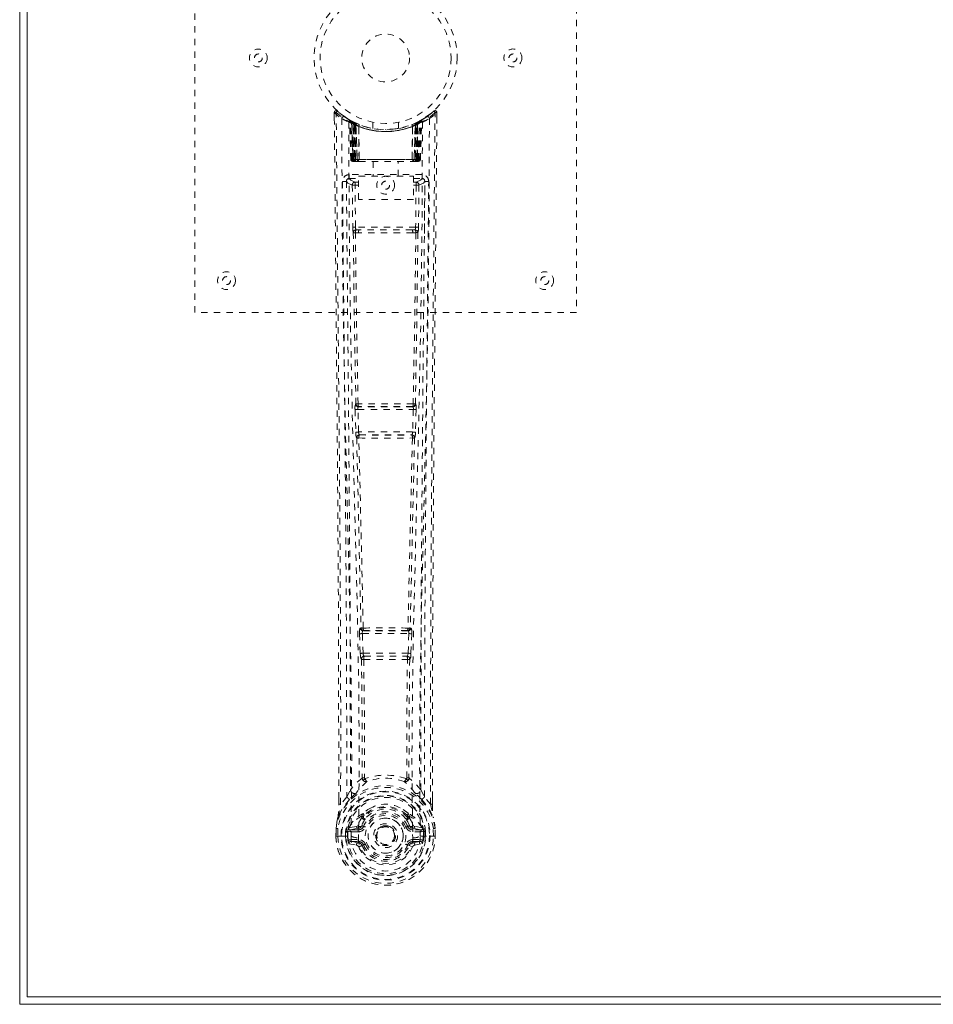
# Model space of a CAD drawing. Header units: inches. Extents: x 8.1 to 79.6, y 20.8 to 50.5.
# Tile 1 of 6: x 8.1 to 22.4, y 20.8 to 36.3. Entities that reach past the tile are written whole.
import ezdxf

# ---------------------------------------------------------------- set-up
doc = ezdxf.new("R2010")
doc.units = ezdxf.units.IN
doc.header["$MEASUREMENT"] = 0
doc.linetypes.add('SLD-Dashed', pattern=[0.075, 0.05, -0.025])
doc.linetypes.add('SLD-Solid', pattern=[0])

msp = doc.modelspace()

# ---------------------------------------------------------------- linework, layer by layer
at = {"color": 7, "linetype": 'SLD-Solid', "lineweight": 15}
for p, q in [((8.085, 20.777), (8.085, 50.527)), ((8.203, 50.409), (8.203, 20.895)), ((8.203, 20.895), (8.203, 50.409)), ((8.203, 20.895), (79.467, 20.895)), ((79.467, 20.895), (8.203, 20.895)), ((79.585, 20.777), (8.085, 20.777))]:
    msp.add_line(p, q, dxfattribs=at)
at = {"color": 7, "linetype": 'SLD-Dashed', "lineweight": 0}
for p, q in [((10.835, 31.652), (10.835, 39.652)), ((16.835, 39.652), (16.835, 31.652)), ((13.028, 34.793), (13.029, 34.709)), ((13.058, 34.794), (13.078, 34.816)), ((13.266, 34.678), (13.253, 34.686)), ((14.417, 34.686), (14.403, 34.678)), ((14.481, 34.728), (14.42, 34.691)), ((14.592, 34.816), (14.49, 34.735)), ((14.642, 34.793), (14.612, 34.794)), ((14.641, 34.708), (14.642, 34.793)), ((13.281, 34.653), (13.267, 34.662)), ((13.289, 34.056), (13.267, 34.662)), ((13.302, 34.056), (13.281, 34.653)), ((13.351, 34.634), (13.284, 34.668)), ((13.3, 34.646), (13.323, 34.052)), ((13.368, 34.607), (13.3, 34.643)), ((13.32, 34.056), (13.3, 34.643)), ((13.327, 34.613), (13.34, 34.639)), ((13.327, 34.613), (13.327, 34.056)), ((13.332, 34.61), (13.327, 34.613)), ((13.332, 34.61), (13.345, 34.636)), ((13.332, 34.056), (13.332, 34.61)), ((13.34, 34.639), (13.345, 34.636)), ((13.341, 34.606), (13.353, 34.633)), ((13.341, 34.056), (13.341, 34.606)), ((13.345, 34.604), (13.357, 34.631)), ((13.345, 34.604), (13.345, 34.056)), ((13.352, 34.633), (13.351, 34.634)), ((13.357, 34.631), (13.353, 34.633)), ((13.359, 34.598), (13.371, 34.624)), ((13.359, 34.598), (13.359, 34.056)), ((13.363, 34.596), (13.375, 34.623)), ((13.363, 34.056), (13.363, 34.596)), ((13.368, 34.607), (13.369, 34.607)), ((13.387, 34.056), (13.368, 34.607)), ((13.369, 34.607), (13.388, 34.056)), ((13.371, 34.624), (13.375, 34.623)), ((13.414, 34.577), (13.412, 34.579)), ((13.417, 34.054), (13.412, 34.579)), ((13.414, 34.577), (13.419, 34.056)), ((13.418, 34.604), (13.415, 34.605)), ((13.635, 34.641), (13.635, 34.544)), ((14.035, 34.544), (14.035, 34.641)), ((14.251, 34.056), (14.256, 34.577)), ((14.255, 34.606), (14.252, 34.604)), ((14.258, 34.579), (14.253, 34.054)), ((14.258, 34.579), (14.256, 34.577)), ((14.281, 34.056), (14.301, 34.607)), ((14.302, 34.607), (14.283, 34.056)), ((14.295, 34.623), (14.307, 34.596)), ((14.299, 34.624), (14.325, 34.637)), ((14.299, 34.624), (14.311, 34.598)), ((14.301, 34.607), (14.302, 34.607)), ((14.37, 34.643), (14.302, 34.607)), ((14.307, 34.596), (14.307, 34.056)), ((14.31, 34.056), (14.311, 34.598)), ((14.317, 34.633), (14.313, 34.631)), ((14.313, 34.631), (14.325, 34.604)), ((14.319, 34.634), (14.317, 34.633)), ((14.317, 34.633), (14.329, 34.606)), ((14.385, 34.668), (14.319, 34.634)), ((14.325, 34.636), (14.33, 34.639)), ((14.325, 34.636), (14.337, 34.61)), ((14.325, 34.056), (14.325, 34.604)), ((14.329, 34.606), (14.329, 34.056)), ((14.33, 34.639), (14.339, 34.643)), ((14.33, 34.639), (14.343, 34.613)), ((14.343, 34.613), (14.337, 34.61)), ((14.337, 34.61), (14.337, 34.056)), ((14.342, 34.056), (14.343, 34.613)), ((14.347, 34.052), (14.37, 34.646)), ((14.35, 34.056), (14.37, 34.643)), ((14.362, 34.637), (14.358, 34.638)), ((14.368, 34.056), (14.389, 34.653)), ((14.381, 34.056), (14.402, 34.662)), ((14.402, 34.662), (14.389, 34.653)), ((13.289, 34.056), (13.302, 34.056)), ((13.32, 34.056), (13.387, 34.056)), ((14.337, 34.056), (13.332, 34.056)), ((13.345, 34.056), (14.325, 34.056)), ((13.359, 34.056), (13.363, 34.056)), ((14.307, 34.056), (13.363, 34.056)), ((13.388, 34.056), (13.387, 34.056)), ((13.417, 34.054), (13.419, 34.056)), ((13.419, 34.056), (14.251, 34.056)), ((14.251, 34.056), (14.253, 34.054)), ((14.283, 34.056), (14.281, 34.056)), ((14.283, 34.056), (14.35, 34.056)), ((14.307, 34.056), (14.31, 34.056)), ((14.368, 34.056), (14.381, 34.056)), ((13.315, 34.028), (13.319, 34.027)), ((13.328, 34.027), (13.333, 34.027)), ((13.332, 34.027), (13.341, 34.027)), ((13.341, 34.027), (13.345, 34.027)), ((13.35, 34.027), (13.417, 34.027)), ((13.419, 34.027), (14.251, 34.027)), ((13.64, 34.027), (13.64, 33.794)), ((14.03, 33.794), (14.03, 34.027)), ((14.253, 34.027), (14.32, 34.027)), ((14.324, 34.027), (14.328, 34.027)), ((14.328, 34.027), (14.338, 34.027)), ((14.337, 34.027), (14.342, 34.027)), ((14.342, 34.027), (14.342, 34.029)), ((14.349, 34.027), (14.349, 34.027)), ((14.351, 34.027), (14.354, 34.027)), ((13.263, 33.818), (13.263, 33.758)), ((14.407, 33.818), (13.263, 33.818)), ((13.263, 33.758), (13.411, 33.758)), ((13.411, 33.794), (14.272, 33.794)), ((13.411, 33.428), (13.411, 33.794)), ((14.272, 33.794), (14.272, 33.428)), ((14.272, 33.758), (14.407, 33.758)), ((14.407, 33.758), (14.407, 33.818)), ((13.221, 33.729), (13.218, 33.712)), ((13.219, 33.72), (13.219, 33.71)), ((13.219, 33.71), (13.219, 33.708)), ((13.219, 33.709), (13.226, 32.895)), ((13.311, 33.655), (13.318, 32.995)), ((13.311, 33.655), (13.355, 33.655)), ((13.355, 33.7), (13.355, 33.655)), ((13.411, 33.7), (13.355, 33.7)), ((13.411, 33.655), (13.355, 33.655)), ((13.362, 32.995), (13.355, 33.655)), ((14.272, 33.7), (14.314, 33.7)), ((14.272, 33.655), (14.314, 33.655)), ((14.314, 33.655), (14.307, 32.995)), ((14.314, 33.7), (14.314, 33.655)), ((14.359, 33.655), (14.352, 32.995)), ((14.444, 32.895), (14.451, 33.709)), ((14.452, 33.712), (14.448, 33.729)), ((14.451, 33.71), (14.451, 33.72)), ((14.451, 33.708), (14.451, 33.71)), ((14.272, 33.428), (13.411, 33.428)), ((14.307, 32.995), (13.362, 32.995)), ((13.36, 32.905), (13.409, 32.904)), ((13.419, 32.951), (13.371, 32.951)), ((14.251, 32.951), (13.419, 32.951)), ((14.298, 32.951), (14.251, 32.951)), ((14.261, 32.904), (14.31, 32.905)), ((16.835, 31.652), (10.835, 31.652)), ((13.368, 30.216), (13.362, 30.214)), ((14.308, 30.214), (14.302, 30.216)), ((13.355, 30.124), (13.366, 29.771)), ((13.4, 30.125), (14.27, 30.125)), ((13.41, 29.773), (13.4, 30.125)), ((13.407, 30.17), (13.413, 30.173)), ((14.263, 30.17), (13.407, 30.17)), ((14.257, 30.173), (14.263, 30.17)), ((14.27, 30.125), (14.259, 29.773)), ((14.315, 30.124), (14.304, 29.771)), ((14.259, 29.773), (13.41, 29.773)), ((13.424, 29.727), (13.424, 29.728)), ((13.424, 29.728), (14.246, 29.728)), ((14.246, 29.728), (14.246, 29.727)), ((13.379, 29.681), (13.38, 29.681)), ((14.29, 29.681), (14.291, 29.681)), ((13.447, 26.695), (13.434, 26.691)), ((13.479, 26.648), (13.492, 26.652)), ((14.191, 26.648), (13.479, 26.648)), ((14.178, 26.652), (14.191, 26.648)), ((14.222, 26.695), (14.235, 26.691)), ((13.424, 26.602), (13.436, 26.293)), ((13.469, 26.603), (14.201, 26.603)), ((13.481, 26.294), (13.469, 26.603)), ((14.201, 26.603), (14.189, 26.294)), ((14.245, 26.602), (14.233, 26.293)), ((13.436, 26.293), (13.439, 26.259)), ((13.455, 26.203), (13.456, 26.202)), ((14.189, 26.294), (13.481, 26.294)), ((13.5, 26.249), (13.499, 26.25)), ((13.499, 26.25), (14.171, 26.25)), ((14.171, 26.25), (14.17, 26.249)), ((14.214, 26.202), (14.215, 26.203)), ((14.233, 26.293), (14.231, 26.259)), ((13.224, 24.037), (13.283, 24.149)), ((14.386, 24.149), (14.446, 24.037)), ((13.098, 23.92), (13.098, 24.009)), ((13.1, 24.01), (13.099, 23.921)), ((13.224, 24.037), (13.128, 23.921)), ((14.542, 23.921), (14.446, 24.037)), ((14.57, 23.921), (14.57, 24.022)), ((14.572, 23.92), (14.572, 24.022)), ((13.463, 23.733), (13.463, 23.711)), ((13.47, 23.761), (13.482, 23.779)), ((13.487, 23.728), (13.487, 23.706)), ((14.183, 23.706), (14.183, 23.728)), ((14.188, 23.779), (14.199, 23.761)), ((14.206, 23.733), (14.207, 23.711)), ((13.055, 23.421), (13.056, 23.538)), ((13.056, 23.542), (13.056, 23.538)), ((13.057, 23.538), (13.056, 23.42)), ((13.085, 23.538), (13.085, 23.422)), ((13.251, 23.541), (13.248, 23.537)), ((13.251, 23.541), (13.261, 23.552)), ((13.377, 23.573), (13.261, 23.552)), ((13.261, 23.552), (13.261, 23.552)), ((13.261, 23.552), (13.262, 23.552)), ((13.277, 23.519), (13.406, 23.544)), ((13.406, 23.544), (13.406, 23.519)), ((13.454, 23.573), (13.461, 23.585)), ((13.461, 23.585), (13.488, 23.573)), ((14.182, 23.573), (14.209, 23.585)), ((14.209, 23.585), (14.216, 23.573)), ((14.264, 23.544), (14.393, 23.519)), ((14.264, 23.544), (14.264, 23.519)), ((14.408, 23.552), (14.293, 23.573)), ((14.408, 23.552), (14.418, 23.541)), ((14.422, 23.537), (14.418, 23.541)), ((14.585, 23.422), (14.584, 23.538)), ((14.613, 23.42), (14.613, 23.538)), ((14.614, 23.538), (14.614, 23.542)), ((14.614, 23.421), (14.614, 23.538)), ((13.055, 23.421), (13.059, 23.421)), ((13.059, 23.421), (13.112, 23.421)), ((13.112, 23.421), (13.135, 23.421)), ((13.135, 23.421), (13.141, 23.421)), ((13.141, 23.421), (13.292, 23.421)), ((13.206, 23.422), (13.207, 23.494)), ((13.206, 23.422), (13.206, 23.422)), ((13.207, 23.494), (13.207, 23.495)), ((13.236, 23.493), (13.236, 23.422)), ((13.241, 23.422), (13.236, 23.422)), ((13.237, 23.494), (13.242, 23.513)), ((13.242, 23.5), (13.241, 23.422)), ((13.242, 23.513), (13.242, 23.5)), ((13.277, 23.519), (13.277, 23.489)), ((13.406, 23.519), (13.277, 23.519)), ((13.406, 23.489), (13.277, 23.489)), ((13.292, 23.421), (13.292, 23.421)), ((13.406, 23.489), (13.406, 23.519)), ((13.678, 23.428), (13.679, 23.443)), ((13.679, 23.419), (13.678, 23.428)), ((14.393, 23.519), (14.264, 23.519)), ((14.264, 23.489), (14.264, 23.519)), ((14.393, 23.489), (14.264, 23.489)), ((14.378, 23.421), (14.529, 23.421)), ((14.393, 23.489), (14.393, 23.519)), ((14.428, 23.513), (14.428, 23.5)), ((14.433, 23.494), (14.428, 23.513)), ((14.428, 23.5), (14.428, 23.422)), ((14.428, 23.422), (14.434, 23.422)), ((14.463, 23.495), (14.433, 23.493)), ((14.434, 23.422), (14.433, 23.493)), ((14.463, 23.495), (14.463, 23.494)), ((14.463, 23.494), (14.463, 23.422)), ((14.529, 23.421), (14.534, 23.421)), ((14.534, 23.421), (14.557, 23.421)), ((14.557, 23.421), (14.61, 23.421)), ((14.61, 23.421), (14.614, 23.421)), ((13.259, 23.301), (13.378, 23.277)), ((13.29, 23.367), (13.29, 23.337)), ((13.29, 23.367), (13.406, 23.367)), ((13.406, 23.316), (13.29, 23.337)), ((13.29, 23.337), (13.406, 23.337)), ((13.406, 23.367), (13.406, 23.337)), ((13.406, 23.316), (13.406, 23.337)), ((13.466, 23.273), (13.462, 23.281)), ((13.488, 23.282), (13.466, 23.273)), ((14.204, 23.273), (14.182, 23.282)), ((14.208, 23.281), (14.204, 23.273)), ((14.258, 23.25), (14.204, 23.273)), ((14.264, 23.367), (14.264, 23.337)), ((14.264, 23.367), (14.38, 23.367)), ((14.38, 23.337), (14.264, 23.316)), ((14.264, 23.316), (14.264, 23.337)), ((14.264, 23.337), (14.38, 23.337)), ((14.292, 23.277), (14.41, 23.301)), ((14.38, 23.337), (14.38, 23.367))]:
    msp.add_line(p, q, dxfattribs=at)
at = {"color": 7, "linetype": 'SLD-Dashed', "lineweight": 0, "flags": 128}
for points in [[(14.639, 34.793), (14.637, 34.801), (14.633, 34.809), (14.628, 34.815), (14.622, 34.82), (14.615, 34.823), (14.607, 34.823), (14.6, 34.821), (14.594, 34.817)], [(13.076, 34.813), (13.069, 34.817), (13.061, 34.82), (13.053, 34.82), (13.045, 34.819), (13.038, 34.815), (13.033, 34.81), (13.03, 34.803), (13.028, 34.796)], [(13.028, 34.793), (13.029, 34.793), (13.03, 34.793), (13.037, 34.794), (13.047, 34.794), (13.052, 34.793), (13.058, 34.794)], [(13.098, 24.009), (13.096, 26.638), (13.078, 29.356), (13.054, 32.074), (13.028, 34.793)], [(13.128, 23.921), (13.129, 24.66), (13.129, 25.44), (13.127, 26.263), (13.123, 27.128), (13.119, 27.925), (13.113, 28.755), (13.112, 28.945), (13.11, 29.138), (13.109, 29.332), (13.107, 29.465), (13.106, 29.595), (13.105, 29.73), (13.104, 29.872), (13.1, 30.325), (13.095, 30.83), (13.09, 31.385), (13.087, 31.736), (13.083, 32.109), (13.079, 32.511), (13.076, 32.887), (13.071, 33.378), (13.067, 33.814), (13.063, 34.195), (13.061, 34.522), (13.058, 34.794)], [(13.147, 34.7), (13.152, 33.109), (13.171, 31.52), (13.201, 29.933), (13.239, 28.351), (13.269, 27.111), (13.292, 25.875), (13.302, 24.645), (13.292, 23.421)], [(13.261, 34.679), (13.268, 34.668), (13.272, 34.654)], [(14.523, 34.7), (14.517, 33.109), (14.499, 31.52), (14.468, 29.933), (14.431, 28.351), (14.401, 27.111), (14.378, 25.875), (14.368, 24.645), (14.378, 23.421)], [(14.542, 23.921), (14.541, 24.735), (14.541, 25.584), (14.544, 26.468), (14.547, 27.27), (14.55, 27.788), (14.554, 28.33), (14.558, 28.896), (14.562, 29.459), (14.566, 29.947), (14.572, 30.594), (14.578, 31.282), (14.585, 32.012), (14.592, 32.688), (14.612, 34.794)], [(14.572, 24.022), (14.574, 26.638), (14.591, 29.354), (14.616, 32.076), (14.642, 34.793)], [(13.256, 34.644), (13.262, 33.058), (13.283, 31.473), (13.315, 29.891), (13.356, 28.312), (13.388, 27.075), (13.412, 25.841), (13.421, 24.613), (13.409, 23.391)], [(13.268, 34.667), (13.269, 34.662), (13.269, 34.66)], [(13.298, 34.65), (13.299, 34.644), (13.299, 34.643)], [(13.301, 34.659), (13.307, 34.655), (13.34, 34.639)], [(14.032, 34.544), (14.034, 34.545), (14.016, 34.541), (13.978, 34.536), (13.924, 34.53), (13.859, 34.527), (13.835, 34.527)], [(14.414, 34.644), (14.407, 33.058), (14.387, 31.473), (14.354, 29.891), (14.314, 28.312), (14.282, 27.075), (14.258, 25.841), (14.248, 24.613), (14.26, 23.391)], [(13.327, 34.056), (13.312, 34.056), (13.3, 34.056), (13.291, 34.056), (13.289, 34.056)], [(13.302, 34.056), (13.305, 34.056), (13.314, 34.056), (13.326, 34.056), (13.341, 34.056)], [(13.359, 34.056), (13.351, 34.056), (13.344, 34.056), (13.337, 34.056), (13.331, 34.056), (13.326, 34.056), (13.322, 34.056), (13.32, 34.056), (13.32, 34.056)], [(13.32, 34.056), (13.321, 34.049), (13.322, 34.047)], [(13.388, 34.056), (13.392, 34.046), (13.398, 34.037)], [(13.417, 34.054), (13.402, 34.04), (13.398, 34.037)], [(14.253, 34.054), (14.268, 34.04), (14.271, 34.037)], [(14.271, 34.037), (14.278, 34.046), (14.281, 34.056)], [(14.35, 34.056), (14.349, 34.056), (14.347, 34.056), (14.344, 34.056), (14.339, 34.056), (14.333, 34.056), (14.326, 34.056), (14.318, 34.056), (14.31, 34.056)], [(14.329, 34.056), (14.343, 34.056), (14.356, 34.056), (14.364, 34.056), (14.368, 34.056)], [(14.381, 34.056), (14.378, 34.056), (14.37, 34.056), (14.357, 34.056), (14.342, 34.056)], [(13.32, 34.027), (13.32, 34.027), (13.321, 34.027), (13.324, 34.028), (13.328, 34.029)], [(13.334, 34.027), (13.334, 34.027), (13.335, 34.027), (13.337, 34.028), (13.341, 34.029)], [(13.349, 34.027), (13.35, 34.027), (13.352, 34.027)], [(14.328, 34.029), (14.332, 34.028), (14.335, 34.027), (14.336, 34.027), (14.336, 34.027)], [(13.355, 33.7), (13.286, 33.729), (13.263, 33.758)], [(14.407, 33.758), (14.383, 33.729), (14.314, 33.7)], [(13.158, 33.712), (13.162, 33.336), (13.166, 32.907), (13.17, 32.437), (13.174, 32.012), (13.177, 31.79), (13.179, 31.567), (13.181, 31.345), (13.183, 31.092), (13.186, 30.837), (13.188, 30.59), (13.193, 30.086), (13.197, 29.618), (13.201, 29.186), (13.204, 28.764), (13.208, 28.274), (13.214, 27.433), (13.219, 26.585), (13.222, 25.707), (13.224, 24.853), (13.224, 24.037)], [(13.218, 33.712), (13.241, 33.684), (13.311, 33.655)], [(13.218, 33.712), (13.249, 30.524), (13.275, 27.336), (13.283, 24.149)], [(14.359, 33.655), (14.354, 33.655), (14.344, 33.655), (14.33, 33.655), (14.314, 33.655)], [(14.359, 33.655), (14.428, 33.684), (14.449, 33.709)], [(14.386, 24.149), (14.395, 27.336), (14.421, 30.524), (14.452, 33.712)], [(14.446, 24.037), (14.446, 24.777), (14.447, 25.549), (14.45, 26.352), (14.454, 27.118), (14.459, 27.893), (14.465, 28.669), (14.471, 29.425), (14.477, 30.151), (14.484, 30.826), (14.491, 31.583), (14.498, 32.292), (14.505, 32.99), (14.512, 33.712)], [(13.362, 32.995), (13.347, 32.995), (13.332, 32.995), (13.322, 32.995), (13.318, 32.995)], [(14.352, 32.995), (14.348, 32.995), (14.337, 32.995), (14.323, 32.995), (14.307, 32.995)], [(13.327, 32.907), (13.343, 31.561), (13.368, 30.216)], [(13.402, 30.214), (13.377, 31.559), (13.36, 32.905)], [(14.261, 32.904), (14.049, 32.904), (13.835, 32.904), (13.62, 32.904), (13.409, 32.904)], [(14.251, 32.951), (14.047, 32.951), (13.841, 32.951), (13.629, 32.951), (13.419, 32.951)], [(14.31, 32.905), (14.293, 31.559), (14.268, 30.214)], [(14.298, 32.951), (14.315, 32.947), (14.326, 32.94)], [(14.343, 32.907), (14.326, 31.561), (14.302, 30.216)], [(13.4, 30.125), (13.391, 30.125), (13.384, 30.125), (13.376, 30.124), (13.37, 30.124), (13.364, 30.124), (13.36, 30.124), (13.357, 30.124), (13.355, 30.124)], [(14.315, 30.124), (14.313, 30.124), (14.31, 30.124), (14.306, 30.124), (14.3, 30.124), (14.294, 30.124), (14.286, 30.125), (14.278, 30.125), (14.27, 30.125)], [(13.41, 29.773), (13.402, 29.772), (13.394, 29.772), (13.387, 29.772), (13.38, 29.772), (13.375, 29.771), (13.37, 29.771), (13.367, 29.771), (13.366, 29.771)], [(13.366, 29.771), (13.368, 29.738), (13.368, 29.736)], [(14.304, 29.771), (14.302, 29.771), (14.299, 29.771), (14.295, 29.771), (14.289, 29.772), (14.283, 29.772), (14.275, 29.772), (14.267, 29.772), (14.259, 29.773)], [(14.304, 29.771), (14.302, 29.738), (14.302, 29.736)], [(13.38, 29.681), (13.415, 28.186), (13.447, 26.695)], [(13.483, 26.691), (13.45, 28.182), (13.414, 29.678)], [(14.256, 29.678), (14.22, 28.182), (14.187, 26.691)], [(14.29, 29.681), (14.255, 28.186), (14.222, 26.695)], [(14.286, 29.701), (14.287, 29.699), (14.29, 29.681)], [(13.469, 26.603), (13.468, 26.612), (13.468, 26.62), (13.47, 26.634), (13.474, 26.644), (13.479, 26.648)], [(14.191, 26.648), (14.196, 26.644), (14.199, 26.634), (14.201, 26.62), (14.201, 26.612), (14.201, 26.603)], [(13.469, 26.603), (13.461, 26.603), (13.453, 26.603), (13.446, 26.602), (13.44, 26.602), (13.434, 26.602), (13.429, 26.602), (13.426, 26.602), (13.424, 26.602)], [(14.245, 26.602), (14.243, 26.602), (14.24, 26.602), (14.236, 26.602), (14.23, 26.602), (14.224, 26.602), (14.217, 26.603), (14.209, 26.603), (14.201, 26.603)], [(13.481, 26.294), (13.473, 26.294), (13.465, 26.294), (13.458, 26.294), (13.452, 26.293), (13.446, 26.293), (13.442, 26.293), (13.438, 26.293), (13.436, 26.293)], [(13.456, 26.202), (13.466, 25.271), (13.467, 24.342)], [(13.492, 26.197), (13.502, 25.265), (13.503, 24.335)], [(14.167, 24.335), (14.167, 25.265), (14.178, 26.197)], [(14.189, 26.294), (14.188, 26.286), (14.186, 26.277), (14.182, 26.263), (14.177, 26.253), (14.174, 26.251), (14.172, 26.25), (14.171, 26.25)], [(14.233, 26.293), (14.228, 26.293), (14.218, 26.293), (14.204, 26.294), (14.189, 26.294)], [(14.214, 26.202), (14.203, 25.271), (14.202, 24.342)], [(13.465, 24.333), (13.367, 24.247), (13.283, 24.149)], [(13.465, 24.333), (13.467, 24.323), (13.471, 24.314), (13.478, 24.308), (13.485, 24.305), (13.493, 24.305), (13.501, 24.308), (13.508, 24.315), (13.513, 24.324)], [(13.503, 24.335), (13.503, 24.333), (13.504, 24.331), (13.506, 24.328), (13.513, 24.324)], [(14.157, 24.324), (14.163, 24.328), (14.166, 24.331), (14.167, 24.333), (14.167, 24.335)], [(14.157, 24.324), (14.162, 24.315), (14.168, 24.308), (14.176, 24.305), (14.184, 24.305), (14.192, 24.308), (14.198, 24.314), (14.203, 24.323), (14.205, 24.333)], [(14.386, 24.149), (14.302, 24.247), (14.205, 24.333)], [(13.266, 23.997), (13.166, 23.873), (13.086, 23.719)], [(13.376, 24.1), (13.371, 24.094), (13.362, 24.085)], [(14.308, 24.085), (14.299, 24.094), (14.293, 24.1)], [(14.403, 23.997), (14.504, 23.873), (14.584, 23.719)], [(13.128, 23.921), (13.122, 23.921), (13.116, 23.921), (13.11, 23.921), (13.105, 23.921), (13.101, 23.921), (13.099, 23.921), (13.098, 23.92), (13.098, 23.92)], [(13.608, 23.864), (13.557, 23.838), (13.482, 23.779)], [(14.188, 23.779), (14.113, 23.838), (14.062, 23.864)], [(14.572, 23.92), (14.572, 23.92), (14.571, 23.921), (14.569, 23.921), (14.565, 23.921), (14.56, 23.921), (14.554, 23.921), (14.548, 23.921), (14.542, 23.921)], [(13.086, 23.719), (13.069, 23.64), (13.056, 23.542)], [(13.056, 23.538), (13.069, 23.633), (13.084, 23.708)], [(13.086, 23.719), (13.084, 23.713), (13.084, 23.708)], [(13.463, 23.711), (13.432, 23.66), (13.404, 23.596)], [(14.209, 23.585), (14.183, 23.645), (14.154, 23.693)], [(14.207, 23.711), (14.237, 23.66), (14.266, 23.596)], [(14.585, 23.708), (14.585, 23.713), (14.584, 23.719)], [(14.614, 23.542), (14.602, 23.63), (14.584, 23.719)], [(14.614, 23.538), (14.601, 23.633), (14.585, 23.708)], [(13.056, 23.538), (13.055, 23.538), (13.056, 23.538), (13.059, 23.538), (13.063, 23.538), (13.067, 23.538), (13.073, 23.538), (13.079, 23.538), (13.085, 23.538)], [(13.056, 23.542), (13.057, 23.542), (13.059, 23.541), (13.062, 23.541), (13.065, 23.54), (13.07, 23.54), (13.075, 23.539), (13.08, 23.538), (13.085, 23.538)], [(13.404, 23.596), (13.391, 23.578), (13.377, 23.573)], [(13.516, 23.562), (13.511, 23.564), (13.505, 23.566), (13.501, 23.568), (13.497, 23.57), (13.493, 23.571), (13.491, 23.572), (13.489, 23.573), (13.488, 23.573)], [(14.154, 23.562), (14.159, 23.564), (14.164, 23.566), (14.169, 23.568), (14.173, 23.57), (14.177, 23.571), (14.179, 23.572), (14.181, 23.573), (14.182, 23.573)], [(14.266, 23.596), (14.279, 23.578), (14.293, 23.573)], [(14.614, 23.542), (14.613, 23.542), (14.611, 23.541), (14.608, 23.541), (14.604, 23.54), (14.6, 23.54), (14.595, 23.539), (14.59, 23.538), (14.584, 23.538)], [(14.584, 23.538), (14.591, 23.538), (14.597, 23.538), (14.602, 23.538), (14.607, 23.538), (14.611, 23.538), (14.613, 23.538), (14.614, 23.538), (14.614, 23.538)], [(13.085, 23.422), (13.078, 23.422), (13.072, 23.422), (13.067, 23.421), (13.062, 23.421), (13.058, 23.421), (13.056, 23.421), (13.055, 23.421), (13.055, 23.421)], [(13.236, 23.422), (13.233, 23.422), (13.226, 23.422), (13.217, 23.422), (13.206, 23.422)], [(13.207, 23.495), (13.217, 23.494), (13.226, 23.494), (13.233, 23.493), (13.236, 23.493)], [(13.236, 23.493), (13.236, 23.493), (13.237, 23.494)], [(13.277, 23.489), (13.258, 23.492), (13.242, 23.5)], [(14.26, 23.391), (14.255, 23.313), (14.232, 23.238), (14.193, 23.168), (14.139, 23.107), (14.074, 23.058), (13.999, 23.021), (13.918, 22.999), (13.835, 22.991), (13.751, 22.999), (13.671, 23.021), (13.596, 23.058), (13.53, 23.107), (13.477, 23.168), (13.437, 23.238), (13.415, 23.313), (13.409, 23.391)], [(14.428, 23.5), (14.411, 23.492), (14.393, 23.489)], [(14.433, 23.494), (14.433, 23.493), (14.433, 23.493)], [(14.614, 23.421), (14.615, 23.421), (14.614, 23.421), (14.611, 23.421), (14.608, 23.421), (14.603, 23.421), (14.597, 23.422), (14.591, 23.422), (14.585, 23.422)], [(13.247, 23.349), (13.266, 23.362), (13.29, 23.367)], [(13.516, 23.294), (13.511, 23.292), (13.505, 23.29), (13.501, 23.288), (13.497, 23.286), (13.493, 23.284), (13.491, 23.283), (13.489, 23.283), (13.488, 23.282)], [(14.154, 23.294), (14.159, 23.292), (14.164, 23.29), (14.169, 23.288), (14.173, 23.286), (14.177, 23.284), (14.179, 23.283), (14.181, 23.283), (14.182, 23.282)], [(14.38, 23.367), (14.403, 23.362), (14.423, 23.349)]]:
    msp.add_lwpolyline(points, dxfattribs=at)
at = {"color": 7, "linetype": 'SLD-Dashed', "lineweight": 0}
for centre, radius in [((13.835, 35.652), 1.125), ((13.835, 35.652), 1.03), ((13.835, 35.652), 0.375), ((11.835, 35.652), 0.14), ((15.835, 35.652), 0.141), ((11.835, 35.652), 0.0625), ((15.835, 35.652), 0.0625), ((13.835, 33.652), 0.14), ((13.835, 33.652), 0.0625), ((11.335, 32.152), 0.14), ((11.335, 32.152), 0.0625), ((16.335, 32.152), 0.14), ((16.335, 32.152), 0.0625), ((13.835, 23.428), 0.7), ((13.835, 23.428), 0.69), ((13.835, 23.428), 0.623), ((13.835, 23.428), 0.32), ((13.835, 23.428), 0.275), ((13.835, 23.428), 0.188), ((13.835, 23.428), 0.157), ((13.835, 23.428), 0.142), ((13.835, 23.428), 0.14), ((13.835, 23.428), 0.138)]:
    msp.add_circle(centre, radius, dxfattribs=at)
for centre, radius, start, end in [((13.058, 34.794), 0.03, 47.8472, 180.532), ((14.612, 34.794), 0.03, 359.467, 132.1538), ((13.829, 35.686), 1.2, 228.1039, 235.3369), ((13.835, 35.652), 1.158, 227.8714, 312.1368), ((13.83, 35.646), 1.12, 227.8952, 235.3625), ((13.177, 34.7), 0.03, 55.9271, 179.7368), ((13.82, 35.886), 1.364, 240.4162, 245.5498), ((13.835, 35.652), 1.127, 235.3428, 240.4739), ((13.237, 34.66), 0.03, 1.986, 58.9252), ((13.829, 35.641), 1.115, 238.9241, 239.8134), ((13.218, 34.625), 0.0707, 31.4546, 58.8968), ((13.297, 34.632), 0.0429, 114.1731, 162.9872), ((13.251, 34.652), 0.0299, 1.9085, 59.6934), ((13.752, 35.507), 0.961, 239.6217, 242.5196), ((13.845, 35.674), 1.154, 239.9247, 243.9576), ((13.835, 35.652), 1.128, 240.4734, 299.5266), ((13.98, 35.402), 0.838, 298.796, 300.3494), ((14.419, 34.652), 0.0299, 120.3066, 178.0915), ((13.834, 35.653), 1.128, 299.5288, 304.6559), ((14.373, 34.632), 0.0429, 17.0207, 65.8165), ((14.432, 34.66), 0.03, 121.0824, 178.0064), ((13.85, 35.886), 1.364, 294.449, 299.585), ((13.84, 35.646), 1.12, 304.6364, 312.104), ((14.493, 34.7), 0.03, 0.2567, 124.0794), ((13.837, 35.691), 1.206, 304.678, 311.8742), ((14.555, 34.763), 0.0644, 28.7532, 55.6546), ((13.835, 35.684), 1.19, 240.88, 299.12), ((13.824, 35.286), 0.837, 228.2565, 233.5278), ((13.81, 35.263), 0.807, 229.0803, 234.4636), ((13.27, 34.642), 0.0299, 1.8062, 60.7493), ((13.836, 35.655), 1.131, 240.7884, 245.7012), ((13.27, 34.642), 0.03, 16.8601, 61.2574), ((13.814, 35.263), 0.806, 230.3454, 235.637), ((13.835, 35.651), 1.155, 244.2142, 295.7858), ((13.835, 35.651), 1.155, 244.9105, 295.0895), ((13.338, 34.607), 0.0297, 1.4869, 64.4725), ((13.339, 34.606), 0.0297, 1.4797, 64.5533), ((13.835, 35.651), 1.155, 245.8865, 294.1135), ((13.791, 35.204), 0.732, 234.7539, 238.7698), ((13.386, 34.595), 0.0311, 328.3262, 19.6449), ((13.384, 34.595), 0.0345, 328.9619, 15.1618), ((13.835, 35.615), 1.12, 247.9256, 292.0744), ((14.285, 34.595), 0.0345, 164.8379, 211.0384), ((14.284, 34.595), 0.031, 160.2049, 211.7051), ((13.878, 35.205), 0.732, 301.2379, 305.2469), ((13.944, 35.416), 0.867, 293.5546, 295.4827), ((14.354, 34.53), 0.109, 91.244, 120.4849), ((14.33, 34.606), 0.0297, 115.4467, 178.5203), ((14.332, 34.607), 0.0297, 115.5243, 178.5308), ((13.855, 35.263), 0.806, 304.3634, 309.6542), ((13.862, 35.261), 0.805, 305.5267, 310.9293), ((14.386, 34.511), 0.137, 89.4093, 113.5127), ((13.845, 35.286), 0.838, 306.475, 311.7406), ((14.4, 34.642), 0.0299, 119.256, 178.1885), ((13.318, 34.057), 0.03, 181.9934, 269.9954), ((13.32, 34.057), 0.0305, 182.3659, 249.3677), ((13.332, 34.057), 0.03, 181.989, 246.5599), ((13.35, 34.057), 0.03, 181.9319, 269.9357), ((14.167, 34.053), 0.84, 179.7896, 181.6167), ((13.743, 34.049), 0.411, 179.0113, 183.0504), ((13.766, 34.049), 0.425, 179.0509, 182.955), ((13.768, 34.049), 0.423, 179.0446, 182.9706), ((13.802, 34.049), 0.443, 179.0881, 182.8342), ((13.805, 34.049), 0.442, 179.0835, 182.8388), ((13.417, 34.057), 0.0299, 181.7955, 269.8155), ((14.253, 34.057), 0.0299, 270.1871, 358.202), ((13.864, 34.049), 0.443, 357.1738, 0.9224), ((13.868, 34.049), 0.442, 357.1612, 0.9165), ((14.315, 34.062), 0.0353, 261.8104, 350.6807), ((14.32, 34.057), 0.03, 270.0643, 358.0681), ((13.9, 34.049), 0.425, 357.0449, 0.9492), ((13.467, 34.053), 0.861, 358.4317, 0.2122), ((13.927, 34.049), 0.41, 356.9415, 0.9875), ((14.338, 34.057), 0.03, 293.5073, 358.0138), ((14.351, 34.057), 0.03, 270.0046, 358.0066), ((14.35, 34.057), 0.0305, 290.7143, 357.6464), ((13.332, 34.058), 0.0315, 237.9483, 270.6873), ((13.419, 34.053), 0.0265, 218.3715, 269.381), ((14.25, 34.053), 0.0266, 270.7999, 321.4463), ((14.337, 34.058), 0.0315, 269.3099, 302.3676), ((14.32, 33.912), 0.119, 75.8989, 79.5601), ((13.263, 33.713), 0.105, 89.9131, 180.6402), ((13.263, 33.713), 0.045, 90.0236, 157.9854), ((14.407, 33.713), 0.105, 359.3622, 90.0846), ((14.407, 33.713), 0.045, 22.0146, 89.9764), ((13.2, 30.842), 2.87, 89.642, 90.8398), ((13.356, 33.655), 0.0451, 90.4282, 180.3556), ((14.314, 33.655), 0.0451, 359.6211, 89.5706), ((14.47, 30.85), 2.862, 89.1592, 90.3602), ((13.607, 32.982), 0.289, 177.3517, 195.0233), ((13.439, 32.988), 0.0772, 174.5298, 208.3928), ((14.23, 32.988), 0.0773, 331.6295, 5.4587), ((14.063, 32.981), 0.289, 344.9759, 2.6522), ((13.373, 32.906), 0.0456, 91.9254, 179.0018), ((13.353, 33.163), 0.258, 264.2203, 271.5588), ((13.435, 32.912), 0.0751, 148.012, 184.8), ((13.473, 32.915), 0.0652, 146.427, 189.4455), ((14.196, 32.915), 0.0652, 350.5376, 33.5539), ((14.234, 32.911), 0.0756, 355.3489, 31.8378), ((14.317, 33.164), 0.258, 268.4498, 275.7704), ((14.304, 32.908), 0.0384, 357.083, 55.3633), ((13.575, 30.151), 0.222, 163.6423, 187.1189), ((13.407, 30.215), 0.0451, 181.9438, 269.4407), ((13.413, 30.218), 0.0451, 181.971, 269.4217), ((13.394, 30.349), 0.136, 258.8643, 273.2821), ((13.458, 30.207), 0.057, 172.6153, 216.4825), ((13.835, -5.917), 36.134, 89.3135, 90.6865), ((14.257, 30.218), 0.0451, 270.5786, 358.0286), ((14.212, 30.206), 0.0567, 323.3789, 7.5232), ((14.262, 30.215), 0.0451, 270.5593, 358.0562), ((14.276, 30.35), 0.136, 266.7358, 281.1164), ((14.095, 30.151), 0.222, 352.8804, 16.3584), ((13.458, 30.139), 0.0601, 148.6014, 193.1014), ((13.835, -2.862), 33.037, 89.2677, 90.7323), ((14.212, 30.139), 0.0601, 346.9071, 31.3959), ((13.486, 29.732), 0.118, 177.9943, 205.3582), ((13.424, 29.682), 0.0451, 90.6328, 181.6253), ((13.425, 29.682), 0.0451, 90.6356, 181.6285), ((13.473, 29.767), 0.0626, 174.4861, 218.4561), ((13.483, 29.689), 0.0697, 146.9328, 189.0859), ((13.835, 63.073), 33.349, 269.2944, 270.7056), ((14.197, 29.767), 0.0626, 321.5413, 5.5164), ((14.246, 29.682), 0.0451, 358.3747, 89.3672), ((14.246, 29.684), 0.0433, 22.7763, 90.2222), ((14.187, 29.689), 0.0697, 350.9141, 33.0672), ((14.184, 29.732), 0.118, 334.6461, 2.0121), ((13.406, 29.801), 0.123, 257.6572, 273.6634), ((13.835, 63.241), 33.565, 269.2812, 270.7189), ((14.264, 29.803), 0.125, 266.4421, 282.2372), ((13.587, 26.629), 0.165, 157.6309, 189.4088), ((13.48, 26.693), 0.0451, 182.4896, 269.134), ((13.492, 26.697), 0.0451, 182.6004, 269.107), ((13.476, 26.783), 0.0921, 251.4716, 273.9841), ((13.835, -10.335), 37.028, 89.4553, 90.5445), ((13.544, 26.684), 0.0612, 173.9376, 211.5397), ((13.835, -6.215), 32.869, 89.4016, 90.5984), ((14.177, 26.697), 0.0451, 270.8924, 357.4002), ((14.126, 26.684), 0.0607, 328.299, 6.2236), ((14.193, 26.782), 0.0919, 266.0304, 288.5376), ((14.19, 26.693), 0.0451, 270.866, 357.5104), ((14.083, 26.629), 0.165, 350.5882, 22.3721), ((13.532, 26.255), 0.0933, 177.5396, 214.128), ((13.5, 26.204), 0.0451, 91.0424, 182.1405), ((13.501, 26.204), 0.0451, 91.0469, 182.1476), ((13.485, 26.285), 0.0879, 250.2456, 273.9526), ((13.539, 26.292), 0.0588, 177.8395, 226.6324), ((13.578, 26.21), 0.0873, 153.1898, 188.1889), ((13.835, 58.92), 32.724, 269.3989, 270.6009), ((13.835, 59.617), 33.37, 269.4251, 270.5749), ((14.169, 26.204), 0.0451, 357.8514, 88.9511), ((14.092, 26.21), 0.0873, 351.8087, 26.8076), ((14.17, 26.204), 0.0451, 357.8595, 88.9576), ((14.184, 26.286), 0.0889, 266.1784, 289.6234), ((14.138, 26.255), 0.0933, 325.868, 2.465), ((13.453, 24.341), 0.0143, 327.5487, 3.3588), ((13.526, 24.337), 0.0608, 183.6675, 286.5436), ((13.499, 24.414), 0.0795, 246.0515, 272.5084), ((13.835, 23.414), 0.965, 70.5266, 109.4744), ((13.59, 24.342), 0.0786, 193.3285, 233.7371), ((13.835, 23.487), 0.844, 69.7728, 110.2274), ((14.144, 24.337), 0.0608, 253.4546, 356.3344), ((14.08, 24.342), 0.0786, 306.2629, 346.6715), ((14.17, 24.414), 0.0794, 267.4895, 293.9506), ((14.217, 24.341), 0.0143, 176.6631, 212.4294), ((13.835, 23.428), 0.787, 8.3239, 171.6761), ((13.835, 23.428), 0.758, 8.3239, 171.6761), ((13.344, 24.152), 0.0608, 182.3839, 301.9686), ((14.103, 23.59), 0.888, 129.1314, 144.9697), ((13.567, 23.591), 0.887, 35.0292, 50.8693), ((14.326, 24.152), 0.0608, 238.0303, 357.6184), ((13.835, 23.428), 0.632, 6.0642, 173.9358), ((13.686, 24.484), 0.643, 224.0845, 229.2614), ((13.835, 23.428), 0.602, 6.2697, 173.7303), ((14.81, 22.422), 2.206, 131.0593, 134.4299), ((12.859, 22.421), 2.206, 45.5699, 48.9402), ((13.984, 24.484), 0.643, 310.7377, 315.9146), ((11.897, 23.892), 1.202, 351.1859, 1.3441), ((9.506, 24.561), 3.678, 346.7632, 349.9885), ((13.835, 23.416), 0.453, 39.7481, 140.2511), ((13.835, 23.39), 0.494, 46.9722, 133.0278), ((13.835, 23.434), 0.411, 39.0114, 140.9886), ((13.835, 23.446), 0.476, 61.472, 118.5271), ((18.165, 24.561), 3.679, 190.0119, 193.2364), ((15.772, 23.892), 1.201, 178.6546, 188.8154), ((13.698, 23.337), 0.491, 116.1271, 155.5129), ((13.642, 23.332), 0.44, 113.9359, 149.9015), ((13.9, 23.432), 0.465, 145.8354, 160.797), ((13.508, 23.737), 0.0444, 147.4009, 184.9859), ((13.485, 23.779), 0.0506, 244.3242, 271.743), ((13.494, 23.714), 0.0305, 185.6329, 316.0651), ((13.485, 23.756), 0.0504, 244.2219, 271.7537), ((13.522, 23.784), 0.0404, 187.2949, 232.7897), ((13.52, 23.727), 0.0326, 132.1606, 178.3603), ((13.515, 23.73), 0.0371, 220.1675, 270.7275), ((13.835, 23.428), 0.376, 22.774, 157.226), ((13.835, 23.428), 0.346, 22.7741, 157.2259), ((13.835, 23.428), 0.275, 89.0534, 269.0534), ((13.835, 23.428), 0.275, 269.0532, 89.0536), ((14.176, 23.714), 0.0305, 223.9333, 354.3687), ((14.155, 23.73), 0.0371, 269.2781, 319.8308), ((14.148, 23.784), 0.0404, 307.2268, 352.6961), ((14.15, 23.727), 0.0327, 1.6578, 47.8118), ((14.184, 23.779), 0.0506, 268.2464, 295.6864), ((14.185, 23.757), 0.0505, 268.2755, 295.7434), ((13.967, 23.333), 0.497, 24.8145, 63.6301), ((14.162, 23.737), 0.0444, 355.0205, 32.6915), ((14.028, 23.332), 0.439, 30.0692, 66.0862), ((13.356, 23.497), 0.115, 159.686, 172.2984), ((13.276, 23.549), 0.0306, 203.8344, 270.9549), ((13.407, 23.574), 0.0299, 180.9969, 268.9527), ((13.435, 23.601), 0.031, 190.1667, 328.1956), ((13.404, 23.6), 0.0565, 271.9577, 331.5636), ((13.406, 23.608), 0.089, 270, 337.226), ((13.406, 23.608), 0.119, 270.0014, 337.2242), ((13.835, 23.428), 0.156, 65.1542, 110.0596), ((14.264, 23.608), 0.119, 202.7733, 270), ((14.264, 23.608), 0.089, 202.774, 270), ((14.235, 23.601), 0.031, 211.5919, 350.052), ((14.266, 23.6), 0.0567, 208.2343, 267.974), ((14.263, 23.574), 0.0299, 271.0434, 359.0069), ((14.394, 23.549), 0.0306, 269.0451, 336.1656), ((14.344, 23.505), 0.0843, 5.3996, 22.6161), ((14.584, 23.538), 0.03, 0.2178, 5.2738), ((13.835, 23.428), 0.78, 180, 359.4852), ((13.835, 23.428), 0.78, 180.5288, 359.4712), ((13.835, 23.428), 0.75, 180.4563, 359.5437), ((13.835, 23.428), 0.629, 180.5445, 359.4555), ((13.835, 23.428), 0.599, 180.5443, 359.4557), ((13.835, 23.428), 0.593, 180.5524, 187.6091), ((13.41, 23.641), 0.249, 241.7061, 269.8622), ((13.835, 23.415), 0.543, 179.366, 0.634), ((14.262, 23.633), 0.242, 269.7361, 298.8245), ((13.835, 23.428), 0.593, 352.3909, 359.4476), ((14.44, 22.55), 0.872, 88.4823, 90.4289), ((13.451, 23.377), 0.206, 187.6591, 201.6573), ((13.289, 23.307), 0.0299, 88.0458, 192.1101), ((13.407, 23.286), 0.0301, 91.4573, 197.6158), ((13.369, 23.233), 0.0455, 22.5288, 78.6483), ((13.406, 23.248), 0.119, 22.7763, 89.9981), ((13.406, 23.248), 0.089, 22.774, 90), ((13.4, 23.245), 0.0714, 30.3194, 85.2436), ((13.982, 21.968), 1.403, 111.5627, 113.9859), ((13.835, 23.428), 0.459, 202.774, 337.226), ((13.835, 23.428), 0.4, 202.774, 337.226), ((13.835, 23.428), 0.376, 202.774, 337.226), ((13.835, 23.428), 0.346, 202.7741, 337.2259), ((14.264, 23.248), 0.119, 90.0006, 157.2261), ((14.264, 23.248), 0.089, 90, 157.226), ((14.27, 23.245), 0.0715, 94.7804, 149.7613), ((14.3, 23.233), 0.0455, 101.3419, 157.4811), ((14.263, 23.286), 0.0301, 342.3502, 88.5767), ((14.381, 23.307), 0.0299, 347.8899, 91.9542), ((14.219, 23.377), 0.206, 338.3438, 352.3405)]:
    msp.add_arc(centre, radius, start, end, dxfattribs=at)

doc.saveas('drawing.dxf')
